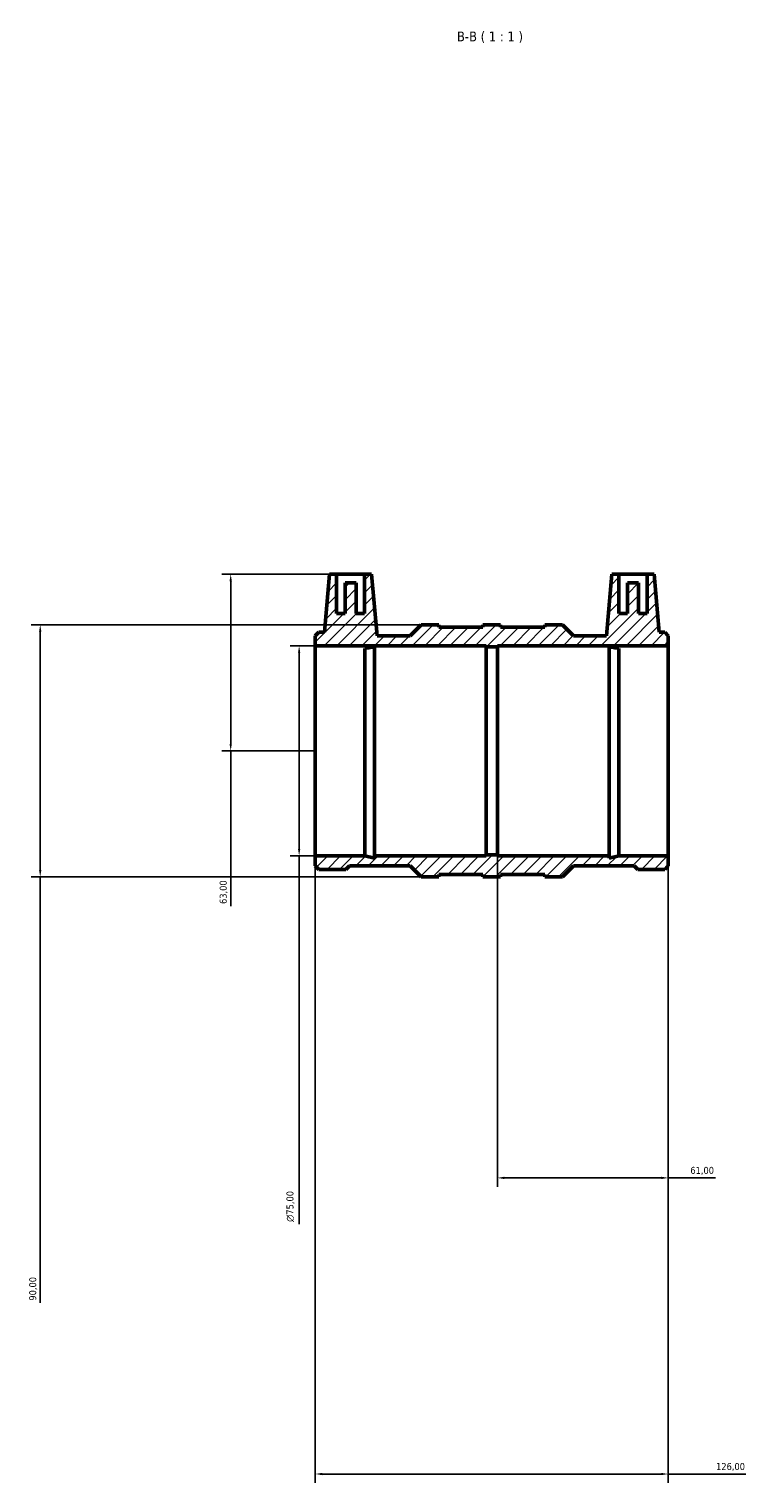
# Model space of a CAD drawing. Header units: millimetres. Extents: x -121 to 1039, y -172 to 1241.
# Tile 5 of 6: x 287 to 543, y 722 to 1241. Entities that reach past the tile are written whole.
import ezdxf

# ---------------------------------------------------------------- set-up
doc = ezdxf.new("R2010")
doc.units = ezdxf.units.MM
for name, color, linetype, lineweight in [('Dimension (ISO)', 7, 'Continuous', 25), ('Hatch (ISO)', 7, 'Continuous', 18), ('Symbol (ISO)', 7, 'Continuous', 25), ('Visible (ISO)', 7, 'Continuous', 50)]:
    doc.layers.add(name, color=color, linetype=linetype, lineweight=lineweight)
doc.styles.add('Label Text (ISO)', font='tahoma.ttf')
doc.styles.add('Note Text (ISO)', font='tahoma.ttf')
doc.dimstyles.new('Default (ISO)', dxfattribs={"dimtxt": 2.5, "dimasz": 2.5, "dimexe": 3.175, "dimexo": 0, "dimgap": 0.762, "dimtad": 1, "dimrnd": 1e-08, "dimzin": 0, "dimtxsty": 'Note Text (ISO)', "dimcen": 0.09, "dimdle": 10, "dimclrd": 256, "dimclre": 256, "dimclrt": 232, "dimazin": 0, "dimtfac": 1.40208, "dimtmove": 0, "dimatfit": 3, "dimfxl": 1, "dimtolj": 1, "dimtzin": 0, "dimlwd": -1, "dimlwe": -1, "dimarcsym": 0})

# ---------------------------------------------------------------- blocks, each defined once
blk = doc.blocks.new('*D7')
at = {"layer": 'Defpoints', "color": 0, "transparency": 16777216}
for p in [(396.63, 1046.31), (358.83, 983.31), (389.03, 983.31)]:
    blk.add_point(p, dxfattribs=at)
at = {"layer": 'Dimension (ISO)', "transparency": 16777216}
for p, q in [((396.63, 1046.31), (355.66, 1046.31)), ((358.83, 1043.81), (358.83, 985.81)), ((389.03, 983.31), (355.66, 983.31)), ((358.83, 983.31), (358.83, 927.91))]:
    blk.add_line(p, q, dxfattribs=at)
for points in [[(358.41, 1043.81), (359.25, 1043.81), (358.83, 1046.31)], [(358.41, 985.81), (359.25, 985.81), (358.83, 983.31)]]:
    blk.add_solid(points, dxfattribs=at)
at = {"layer": 'Dimension (ISO)', "color": 232, "true_color": 0xca0064, "transparency": 16777216, "insert": (354.9, 928.67), "char_height": 2.5, "attachment_point": 1, "rotation": 90, "style": 'Note Text (ISO)'}
blk.add_mtext('\\A1;63,00', dxfattribs=at)
blk = doc.blocks.new('*D8')
at = {"layer": 'Defpoints', "color": 0, "transparency": 16777216}
for p in [(426.83, 1028.31), (290.83, 938.31), (426.83, 938.31)]:
    blk.add_point(p, dxfattribs=at)
at = {"layer": 'Dimension (ISO)', "transparency": 16777216}
for p, q in [((426.83, 1028.31), (287.66, 1028.31)), ((290.83, 1025.81), (290.83, 940.81)), ((426.83, 938.31), (287.66, 938.31)), ((290.83, 938.31), (290.83, 786.4))]:
    blk.add_line(p, q, dxfattribs=at)
for points in [[(290.41, 1025.81), (291.25, 1025.81), (290.83, 1028.31)], [(290.41, 940.81), (291.25, 940.81), (290.83, 938.31)]]:
    blk.add_solid(points, dxfattribs=at)
at = {"layer": 'Dimension (ISO)', "color": 232, "true_color": 0xca0064, "transparency": 16777216, "insert": (286.9, 787.16), "char_height": 2.5, "attachment_point": 1, "rotation": 90, "style": 'Note Text (ISO)'}
blk.add_mtext('\\A1;90,00', dxfattribs=at)
blk = doc.blocks.new('*D9')
at = {"layer": 'Defpoints', "color": 0, "transparency": 16777216}
for p in [(389.03, 1020.81), (383.26, 945.81), (389.03, 945.81)]:
    blk.add_point(p, dxfattribs=at)
at = {"layer": 'Dimension (ISO)', "transparency": 16777216}
for p, q in [((389.03, 1020.81), (380.08, 1020.81)), ((383.26, 1018.31), (383.26, 948.31)), ((389.03, 945.81), (380.08, 945.81)), ((383.26, 945.81), (383.26, 814.49))]:
    blk.add_line(p, q, dxfattribs=at)
for points in [[(382.84, 1018.31), (383.67, 1018.31), (383.26, 1020.81)], [(382.84, 948.31), (383.67, 948.31), (383.26, 945.81)]]:
    blk.add_solid(points, dxfattribs=at)
at = {"layer": 'Dimension (ISO)', "color": 232, "true_color": 0xca0064, "transparency": 16777216, "insert": (378.73, 815.25), "char_height": 2.5, "attachment_point": 1, "rotation": 90, "style": 'Note Text (ISO)'}
blk.add_mtext('\\A1;\\fAIGDT|b0|i0;\\H2.5000;\\ln\\fTahoma|b0|i0;\\H2.5000;75,00', dxfattribs=at)
blk = doc.blocks.new('*D10')
at = {"layer": 'Defpoints', "color": 0, "transparency": 16777216}
for p in [(389.03, 945.81), (515.03, 945.81), (515.03, 725.31)]:
    blk.add_point(p, dxfattribs=at)
at = {"layer": 'Dimension (ISO)', "transparency": 16777216}
for p, q in [((389.03, 945.81), (389.03, 722.13)), ((515.03, 945.81), (515.03, 722.13)), ((391.53, 725.31), (512.53, 725.31)), ((515.03, 725.31), (542.75, 725.31))]:
    blk.add_line(p, q, dxfattribs=at)
for points in [[(391.53, 725.72), (391.53, 724.89), (389.03, 725.31)], [(512.53, 725.72), (512.53, 724.89), (515.03, 725.31)]]:
    blk.add_solid(points, dxfattribs=at)
at = {"layer": 'Dimension (ISO)', "color": 232, "true_color": 0xca0064, "transparency": 16777216, "insert": (532.08, 729.24), "char_height": 2.5, "attachment_point": 1, "style": 'Note Text (ISO)'}
blk.add_mtext('\\A1;126,00', dxfattribs=at)
blk = doc.blocks.new('*D11')
at = {"layer": 'Defpoints', "color": 0, "transparency": 16777216}
for p in [(454.03, 946.18), (515.03, 945.81), (515.03, 830.96)]:
    blk.add_point(p, dxfattribs=at)
at = {"layer": 'Dimension (ISO)', "transparency": 16777216}
for p, q in [((454.03, 946.18), (454.03, 827.78)), ((515.03, 945.81), (515.03, 827.78)), ((456.53, 830.96), (512.53, 830.96)), ((515.03, 830.96), (531.93, 830.96))]:
    blk.add_line(p, q, dxfattribs=at)
for points in [[(456.53, 831.37), (456.53, 830.54), (454.03, 830.96)], [(512.53, 831.37), (512.53, 830.54), (515.03, 830.96)]]:
    blk.add_solid(points, dxfattribs=at)
at = {"layer": 'Dimension (ISO)', "color": 232, "true_color": 0xca0064, "transparency": 16777216, "insert": (522.9, 834.89), "char_height": 2.5, "attachment_point": 1, "style": 'Note Text (ISO)'}
blk.add_mtext('\\A1;61,00', dxfattribs=at)

msp = doc.modelspace()

# ---------------------------------------------------------------- hatches: boundary and pattern name
at = {"layer": 'Hatch (ISO)'}
h = msp.add_hatch(dxfattribs=at)
h.set_pattern_fill('ANSI31', color=256, scale=25.4, style=0)
h.set_pattern_definition([(45, (0, 0), (-2.245064, 2.245064), [])])
h.paths.add_polyline_path([(389.031, 1020.808), (450.031, 1020.808), (450.031, 1020.433), (454.031, 1020.433), (454.031, 1020.808), (515.031, 1020.808), (515.031, 1024.339), (513.762, 1025.608), (511.742, 1025.608), (509.931, 1046.308), (507.431, 1046.308), (507.431, 1032.308), (504.431, 1032.308), (504.431, 1043.308), (500.431, 1043.308), (500.431, 1032.308), (497.431, 1032.308), (497.431, 1046.308), (494.931, 1046.308), (493.009, 1024.339), (481.2, 1024.339), (477.231, 1028.308), (470.931, 1028.308), (470.931, 1027.408), (455.181, 1027.408), (455.181, 1028.308), (448.881, 1028.308), (448.881, 1027.408), (433.131, 1027.408), (433.131, 1028.308), (426.831, 1028.308), (422.862, 1024.339), (411.053, 1024.339), (409.131, 1046.308), (406.631, 1046.308), (406.631, 1032.308), (403.631, 1032.308), (403.631, 1043.308), (399.631, 1043.308), (399.631, 1032.308), (396.631, 1032.308), (396.631, 1046.308), (394.131, 1046.308), (392.32, 1025.608), (390.3, 1025.608), (389.031, 1024.339)])
h.paths.add_polyline_path([(406.661, 945.808), (389.031, 945.808), (389.031, 942.277), (390.3, 941.008), (399.962, 941.008), (401.231, 942.277), (422.862, 942.277), (426.831, 938.308), (433.131, 938.308), (433.131, 939.208), (448.881, 939.208), (448.881, 938.308), (455.181, 938.308), (455.181, 939.208), (470.931, 939.208), (470.931, 938.308), (477.231, 938.308), (481.2, 942.277), (502.831, 942.277), (504.1, 941.008), (513.762, 941.008), (515.031, 942.277), (515.031, 945.808), (497.402, 945.808), (493.876, 945.059), (493.876, 945.808), (454.031, 945.808), (454.031, 946.183), (450.031, 946.183), (450.031, 945.808), (410.187, 945.808), (410.187, 945.059)])

# ---------------------------------------------------------------- linework, layer by layer
at = {"layer": 'Visible (ISO)'}
for p, q in [((394.131, 1046.308), (392.32, 1025.608)), ((396.631, 1046.308), (394.131, 1046.308)), ((396.631, 1032.308), (396.631, 1046.308)), ((396.631, 1046.308), (406.631, 1046.308)), ((403.631, 1043.308), (399.631, 1043.308)), ((399.631, 1043.308), (399.631, 1032.308)), ((403.631, 1032.308), (403.631, 1043.308)), ((409.131, 1046.308), (406.631, 1046.308)), ((406.631, 1046.308), (406.631, 1032.308)), ((411.053, 1024.339), (409.131, 1046.308)), ((494.931, 1046.308), (493.009, 1024.339)), ((497.431, 1046.308), (494.931, 1046.308)), ((497.431, 1032.308), (497.431, 1046.308)), ((497.431, 1046.308), (507.431, 1046.308)), ((504.431, 1043.308), (500.431, 1043.308)), ((500.431, 1043.308), (500.431, 1032.308)), ((504.431, 1032.308), (504.431, 1043.308)), ((509.931, 1046.308), (507.431, 1046.308)), ((507.431, 1046.308), (507.431, 1032.308)), ((511.742, 1025.608), (509.931, 1046.308)), ((399.631, 1032.308), (396.631, 1032.308)), ((406.631, 1032.308), (403.631, 1032.308)), ((500.431, 1032.308), (497.431, 1032.308)), ((507.431, 1032.308), (504.431, 1032.308)), ((426.831, 1028.308), (422.862, 1024.339)), ((433.131, 1028.308), (426.831, 1028.308)), ((433.131, 1027.408), (433.131, 1028.308)), ((448.881, 1027.408), (433.131, 1027.408)), ((455.181, 1028.308), (448.881, 1028.308)), ((448.881, 1028.308), (448.881, 1027.408)), ((455.181, 1027.408), (455.181, 1028.308)), ((470.931, 1027.408), (455.181, 1027.408)), ((477.231, 1028.308), (470.931, 1028.308)), ((470.931, 1028.308), (470.931, 1027.408)), ((481.2, 1024.339), (477.231, 1028.308)), ((390.3, 1025.608), (389.031, 1024.339)), ((389.031, 1024.339), (389.031, 1020.808)), ((392.32, 1025.608), (390.3, 1025.608)), ((422.862, 1024.339), (411.053, 1024.339)), ((493.009, 1024.339), (481.2, 1024.339)), ((513.762, 1025.608), (511.742, 1025.608)), ((515.031, 1024.339), (513.762, 1025.608)), ((515.031, 1020.808), (515.031, 1024.339)), ((389.031, 1020.808), (450.031, 1020.808)), ((389.031, 945.808), (389.031, 1020.808)), ((406.661, 945.808), (406.661, 1019.849)), ((410.187, 945.808), (410.187, 1020.514)), ((450.031, 1020.808), (450.031, 1020.433)), ((450.031, 1020.433), (454.031, 1020.433)), ((450.031, 946.183), (450.031, 1020.433)), ((454.031, 1020.433), (454.031, 1020.808)), ((454.031, 1020.808), (515.031, 1020.808)), ((454.031, 946.183), (454.031, 1020.433)), ((493.876, 945.808), (493.876, 1020.514)), ((497.402, 945.808), (497.402, 1019.849)), ((515.031, 945.808), (515.031, 1020.808)), ((406.661, 945.808), (389.031, 945.808)), ((389.031, 945.808), (389.031, 942.277)), ((410.187, 945.059), (406.661, 945.808)), ((450.031, 945.808), (410.187, 945.808)), ((410.187, 945.808), (410.187, 945.059)), ((454.031, 946.183), (450.031, 946.183)), ((450.031, 946.183), (450.031, 945.808)), ((454.031, 945.808), (454.031, 946.183)), ((493.876, 945.808), (454.031, 945.808)), ((497.402, 945.808), (493.876, 945.059)), ((493.876, 945.059), (493.876, 945.808)), ((515.031, 945.808), (497.402, 945.808)), ((515.031, 942.277), (515.031, 945.808)), ((389.031, 942.277), (390.3, 941.008)), ((390.3, 941.008), (399.962, 941.008)), ((399.962, 941.008), (401.231, 942.277)), ((401.231, 942.277), (422.862, 942.277)), ((422.862, 942.277), (426.831, 938.308)), ((433.131, 938.308), (433.131, 939.208)), ((433.131, 939.208), (448.881, 939.208)), ((448.881, 939.208), (448.881, 938.308)), ((455.181, 938.308), (455.181, 939.208)), ((455.181, 939.208), (470.931, 939.208)), ((470.931, 939.208), (470.931, 938.308)), ((477.231, 938.308), (481.2, 942.277)), ((481.2, 942.277), (502.831, 942.277)), ((502.831, 942.277), (504.1, 941.008)), ((504.1, 941.008), (513.762, 941.008)), ((513.762, 941.008), (515.031, 942.277)), ((426.831, 938.308), (433.131, 938.308)), ((448.881, 938.308), (455.181, 938.308)), ((470.931, 938.308), (477.231, 938.308))]:
    msp.add_line(p, q, dxfattribs=at)
for points in [[(410.187, 1020.514), (409.74, 1020.408), (409.175, 1020.284), (408.005, 1020.059), (407.366, 1019.948), (406.661, 1019.849)], [(493.876, 1020.514), (494.323, 1020.408), (494.888, 1020.284), (496.057, 1020.059), (496.697, 1019.948), (497.402, 1019.849)]]:
    msp.add_open_spline(points, degree=3, knots=[4.91533535, 4.91533535, 4.91533535, 4.91533535, 5.18521897, 5.18521897, 5.42203443, 5.42203443, 5.42203443, 5.42203443], dxfattribs=at)

# ---------------------------------------------------------------- texts
at = {"layer": 'Symbol (ISO)', "insert": (439.592, 1235.808), "char_height": 3.5, "attachment_point": 7, "style": 'Label Text (ISO)'}
msp.add_mtext('B-B ( 1 : 1 )', dxfattribs=at)

# ---------------------------------------------------------------- dimensions: what is measured, and where the dimension line sits
at = {"layer": 'Dimension (ISO)'}
for base, p1, p2, angle, picture, middle in [((358.831, 983.308), (396.631, 1046.308), (389.031, 983.308), 90, '*D7', (358.831, 932.808)), ((290.831, 938.308), (426.831, 1028.308), (426.831, 938.308), 90, '*D8', (290.831, 791.308)), ((515.031, 725.308), (389.031, 945.808), (515.031, 945.808), 180, '*D10', (537.031, 725.308)), ((515.031, 830.956), (454.031, 946.183), (515.031, 945.808), 180, '*D11', (527.031, 830.956))]:
    dim = msp.add_linear_dim(base=base, p1=p1, p2=p2, angle=angle, dimstyle='Default (ISO)', override={"dimdec": 2, "dimtp": 0, "dimtm": 0, "dimtdec": 2, "dimtofl": 0, "dimatfit": 2}, dxfattribs=at)
    dim.commit()
    dim.dimension.update_dxf_attribs({"geometry": picture, "text_midpoint": middle, "dimtype": 160})
dim = msp.add_linear_dim(base=(383.258, 945.808), p1=(389.031, 1020.808), p2=(389.031, 945.808), angle=90, text='\\fAIGDT|b0|i0;\\H2.5000;\\ln\\fTahoma|b0|i0;\\H2.5000;<>', dimstyle='Default (ISO)', override={"dimdec": 2, "dimtp": 0, "dimtm": 0, "dimtdec": 2, "dimtofl": 0, "dimatfit": 2}, dxfattribs=at)
dim.commit()
dim.dimension.update_dxf_attribs({"geometry": '*D9', "text_midpoint": (383.258, 820.808), "dimtype": 160})

doc.saveas('drawing.dxf')
